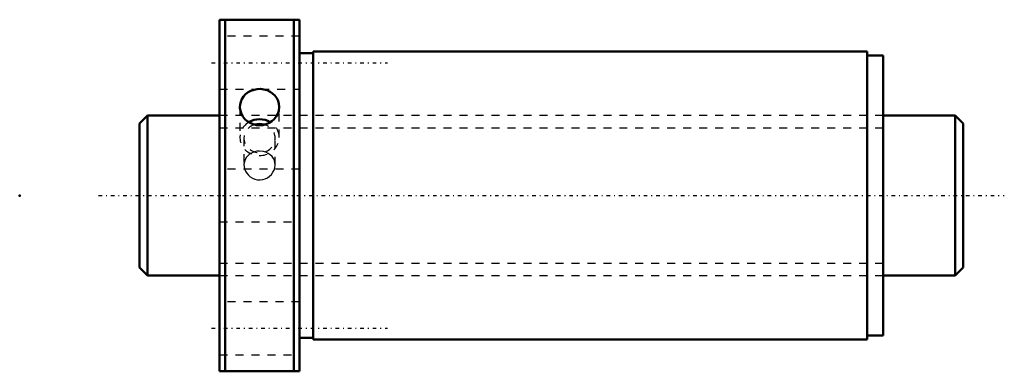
# Model space of a CAD drawing. Header units: millimetres. Extents: x -25 to 98, y -22 to 22.
import ezdxf

# ---------------------------------------------------------------- set-up
doc = ezdxf.new("R2010")
doc.units = ezdxf.units.MM
doc.linetypes.add('Center', pattern=[1.5, 0.45, -0.5, 0.05, -0.5])
doc.linetypes.add('Dashed', pattern=[2, 1, -1])
for name, color, linetype, lineweight in [('2d ConnectionPoints', 7, 'Continuous', 50), ('AM_0', 7, 'Continuous', 50), ('AM_5', 3, 'Continuous', 25), ('AM_7', 7, 'Center', 25), ('AM_9', 6, 'Dashed', 25)]:
    doc.layers.add(name, color=color, linetype=linetype, lineweight=lineweight)

# ---------------------------------------------------------------- blocks, each defined once
blk = doc.blocks.new('1_SDA_V_serieSDA2040V_2nut_0_in_SDA2040V_2G0_103LC0_0G000__0')
at = {"layer": 'AM_0'}
for p, q in [((0, 22), (0, -22)), ((10, 22), (0, 22)), ((0.7, 22), (0.7, -22)), ((9.3, 22), (9.3, -22)), ((10, 22), (10, -22)), ((11.7, 17.8), (10, 17.8)), ((11.7, 18), (11.7, -18)), ((81, 18), (11.7, 18)), ((81, 18), (81, -18)), ((83, 17.5), (81, 17.5)), ((83, 17.5), (83, -17.5)), ((10, -17.8), (11.7, -17.8)), ((11.7, -18), (81, -18)), ((81, -17.5), (83, -17.5)), ((0, -22), (10, -22))]:
    blk.add_line(p, q, dxfattribs=at)
for points in [[(7.46, 11.1), (7.42, 11.48), (7.32, 11.84), (7.15, 12.19), (6.92, 12.5), (6.64, 12.77), (6.31, 12.99), (5.94, 13.16), (5.54, 13.28), (5.13, 13.33), (4.72, 13.31), (4.31, 13.24), (3.93, 13.11), (3.57, 12.92), (3.26, 12.68), (2.99, 12.4), (2.78, 12.07), (2.64, 11.72), (2.56, 11.34), (2.54, 11.1)], [(2.54, 11.1), (2.55, 10.96), (2.61, 10.58), (2.73, 10.22), (2.92, 9.87), (3.17, 9.56), (3.47, 9.29), (3.82, 9.08), (4.2, 8.92), (4.6, 8.82), (5.01, 8.79), (5.42, 8.82), (5.82, 8.92), (6.2, 9.08), (6.54, 9.3), (6.84, 9.57), (7.09, 9.89), (7.28, 10.23), (7.4, 10.6), (7.46, 11.1)]]:
    blk.add_lwpolyline(points, dxfattribs=at)
for centre, major_axis, start_param, end_param in [((5, 7.27), (-2.46, 0), 4.13855, 5.287389), ((5, 7.16), (-1.95, 0), 4.400247, 5.02179)]:
    blk.add_ellipse(centre, major_axis=major_axis, ratio=0.92388, start_param=start_param, end_param=end_param, dxfattribs=at)
at = {"layer": 'AM_7'}
for p, q in [((-1, 16.62), (21, 16.62)), ((-1, -16.62), (21, -16.62))]:
    blk.add_line(p, q, dxfattribs=at)
at = {"layer": 'AM_9'}
for p, q in [((10, 19.92), (0, 19.92)), ((0, 13.32), (4.8, 13.32)), ((5.2, 13.32), (10, 13.32)), ((2.54, 11.1), (2.54, 7.27)), ((7.46, 7.27), (7.46, 11.1)), ((83, 10), (0, 10)), ((3.05, 7.16), (3.05, 3.83)), ((6.95, 3.83), (6.95, 7.16)), ((10, 3.3), (0, 3.3)), ((0, -3.3), (10, -3.3)), ((0, -10), (83, -10)), ((10, -13.32), (0, -13.32)), ((0, -19.92), (10, -19.92))]:
    blk.add_line(p, q, dxfattribs=at)
for points in [[(4.36, 5.46), (4.07, 5.35), (3.8, 5.2), (3.56, 5.01), (3.36, 4.78), (3.21, 4.52), (3.1, 4.23), (3.05, 3.94), (3.05, 3.83)], [(5, 5.55), (4.68, 5.53), (4.36, 5.46), (4.36, 5.46)], [(5.61, 5.47), (5.48, 5.5), (5, 5.55)], [(6.95, 3.83), (6.93, 4.09), (6.85, 4.38), (6.73, 4.64), (6.56, 4.88), (6.34, 5.09), (6.09, 5.27), (5.8, 5.41), (5.61, 5.47)], [(3.05, 3.83), (3.06, 3.63), (3.12, 3.34), (3.23, 3.05), (3.39, 2.78), (3.6, 2.54), (3.84, 2.33), (4.13, 2.16), (4.43, 2.04), (4.76, 1.97), (5.08, 1.95), (5.41, 1.99), (5.71, 2.09), (6, 2.23), (6.26, 2.41), (6.5, 2.64), (6.68, 2.9), (6.83, 3.19), (6.91, 3.48), (6.95, 3.79), (6.95, 3.83)]]:
    blk.add_lwpolyline(points, dxfattribs=at)
for centre, major_axis, start_param, end_param in [((5, 7.27), (-2.46, 0), 5.287389, 10.421736), ((5, 7.16), (-1.95, 0), 5.02179, 10.683432)]:
    blk.add_ellipse(centre, major_axis=major_axis, ratio=0.92388, start_param=start_param, end_param=end_param, dxfattribs=at)
blk = doc.blocks.new('2_000SDA2040V_20Shaft_0_in_SDA2040V_2G0_103LC0_0G000__0')
at = {"layer": 'AM_0'}
for p, q in [((-9, 10), (-10, 9)), ((0, 10), (-9, 10)), ((-9, 10), (-9, -10)), ((92, 10), (83, 10)), ((93, 9), (92, 10)), ((92, 10), (92, -10)), ((-10, 9), (-10, -9)), ((93, 9), (93, -9)), ((-10, -9), (-9, -10)), ((92, -10), (93, -9)), ((-9, -10), (0, -10)), ((83, -10), (92, -10))]:
    blk.add_line(p, q, dxfattribs=at)
at = {"layer": 'AM_5', "linetype": 'Dashed'}
for p, q in [((0, 8.4665), (83, 8.4665)), ((0, -8.4665), (83, -8.4665))]:
    blk.add_line(p, q, dxfattribs=at)
at = {"layer": 'AM_7'}
blk.add_line((-15.15, 0), (98.15, 0), dxfattribs=at)
at = {"layer": 'AM_9'}
for p, q in [((83, 10), (0, 10)), ((0, -10), (83, -10))]:
    blk.add_line(p, q, dxfattribs=at)

msp = doc.modelspace()

# ---------------------------------------------------------------- linework, layer by layer
at = {"layer": '2d ConnectionPoints'}
for p in [(-25, 0), (0, 0), (93, 0)]:
    msp.add_point(p, dxfattribs=at)

# ---------------------------------------------------------------- block references
for name in ['1_SDA_V_serieSDA2040V_2nut_0_in_SDA2040V_2G0_103LC0_0G000__0', '2_000SDA2040V_20Shaft_0_in_SDA2040V_2G0_103LC0_0G000__0']:
    msp.add_blockref(name, (0, 0))

doc.saveas('drawing.dxf')
